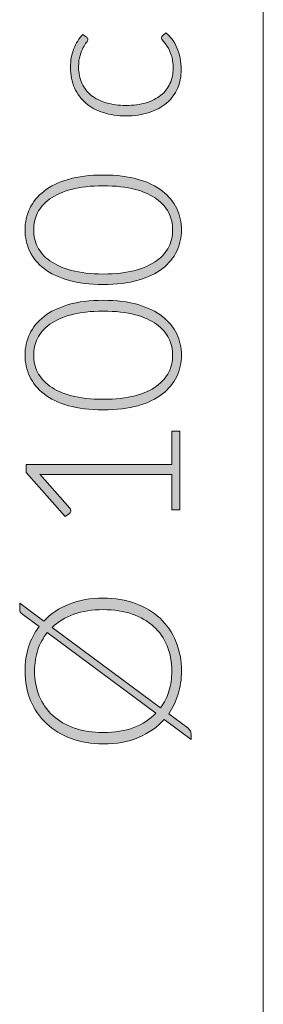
# Model space of a CAD drawing. Header units: inches. Extents: x 58.5 to 139.2, y -176 to -118.2.
# Tile 1 of 4: x 58.5 to 61.6, y -163.4 to -150.8. Entities that reach past the tile are written whole.
import ezdxf

# ---------------------------------------------------------------- set-up
doc = ezdxf.new("R2010")
doc.units = ezdxf.units.IN
doc.header["$MEASUREMENT"] = 0
doc.layers.add('Capa 1', color=7, linetype='Continuous')

# ---------------------------------------------------------------- blocks, each defined once
blk = doc.blocks.new('block 2')
at = {"layer": 'Capa 1'}
h = blk.add_hatch(color=250, dxfattribs=at)
h.dxf.hatch_style = 2
edge = h.paths.add_edge_path()
edge.add_spline(control_points=[(59.392, -151.04), (59.396, -151.044), (59.4, -151.049), (59.403, -151.053), (59.406, -151.057), (59.408, -151.063), (59.408, -151.07), (59.408, -151.079), (59.402, -151.092), (59.389, -151.108), (59.377, -151.124), (59.363, -151.145), (59.349, -151.172), (59.334, -151.199), (59.321, -151.232), (59.308, -151.272), (59.296, -151.312), (59.29, -151.36), (59.29, -151.417), (59.29, -151.496), (59.304, -151.566), (59.332, -151.627), (59.36, -151.688), (59.4, -151.739), (59.452, -151.781), (59.504, -151.822), (59.568, -151.854), (59.642, -151.876), (59.716, -151.898), (59.8, -151.909), (59.892, -151.909), (59.988, -151.909), (60.074, -151.898), (60.148, -151.876), (60.222, -151.853), (60.285, -151.821), (60.336, -151.78), (60.387, -151.739), (60.425, -151.689), (60.452, -151.63), (60.479, -151.571), (60.492, -151.506), (60.492, -151.435), (60.492, -151.369), (60.484, -151.313), (60.468, -151.269), (60.453, -151.225), (60.436, -151.188), (60.418, -151.159), (60.399, -151.13), (60.382, -151.107), (60.367, -151.09), (60.351, -151.073), (60.343, -151.06), (60.343, -151.05), (60.343, -151.037), (60.348, -151.029), (60.357, -151.022), (60.357, -151.022), (60.401, -150.986), (60.401, -150.986), (60.429, -151.007), (60.454, -151.034), (60.478, -151.066), (60.502, -151.098), (60.523, -151.134), (60.54, -151.175), (60.558, -151.215), (60.571, -151.259), (60.581, -151.306), (60.59, -151.353), (60.595, -151.403), (60.595, -151.454), (60.595, -151.541), (60.579, -151.621), (60.548, -151.693), (60.516, -151.765), (60.47, -151.826), (60.41, -151.878), (60.35, -151.93), (60.276, -151.97), (60.189, -151.999), (60.102, -152.028), (60.003, -152.043), (59.892, -152.043), (59.788, -152.043), (59.692, -152.029), (59.606, -152.001), (59.52, -151.974), (59.446, -151.934), (59.383, -151.881), (59.321, -151.828), (59.273, -151.764), (59.238, -151.687), (59.204, -151.61), (59.187, -151.523), (59.187, -151.424), (59.187, -151.335), (59.201, -151.256), (59.229, -151.186), (59.258, -151.117), (59.296, -151.057), (59.345, -151.005), (59.345, -151.005), (59.392, -151.04), (59.392, -151.04)], knot_values=[0, 0, 0, 0, 1, 1, 1, 2, 2, 2, 3, 3, 3, 4, 4, 4, 5, 5, 5, 6, 6, 6, 7, 7, 7, 8, 8, 8, 9, 9, 9, 10, 10, 10, 11, 11, 11, 12, 12, 12, 13, 13, 13, 14, 14, 14, 15, 15, 15, 16, 16, 16, 17, 17, 17, 18, 18, 18, 19, 19, 19, 20, 20, 20, 21, 21, 21, 22, 22, 22, 23, 23, 23, 24, 24, 24, 25, 25, 25, 26, 26, 26, 27, 27, 27, 28, 28, 28, 29, 29, 29, 30, 30, 30, 31, 31, 31, 32, 32, 32, 33, 33, 33, 34, 34, 34, 35, 35, 35, 35], degree=3, periodic=1)
h = blk.add_hatch(color=250, dxfattribs=at)
h.dxf.hatch_style = 2
edge = h.paths.add_edge_path()
edge.add_spline(control_points=[(59.603, -152.795), (59.774, -152.795), (59.922, -152.813), (60.046, -152.85), (60.171, -152.886), (60.274, -152.936), (60.356, -153), (60.437, -153.063), (60.498, -153.137), (60.538, -153.222), (60.578, -153.307), (60.598, -153.397), (60.598, -153.493), (60.598, -153.59), (60.578, -153.68), (60.538, -153.765), (60.498, -153.849), (60.437, -153.923), (60.356, -153.986), (60.274, -154.049), (60.171, -154.099), (60.046, -154.135), (59.922, -154.171), (59.774, -154.19), (59.603, -154.19), (59.433, -154.19), (59.285, -154.171), (59.16, -154.135), (59.036, -154.099), (58.932, -154.049), (58.851, -153.986), (58.769, -153.923), (58.709, -153.849), (58.669, -153.765), (58.629, -153.68), (58.609, -153.59), (58.609, -153.493), (58.609, -153.397), (58.629, -153.307), (58.669, -153.222), (58.709, -153.137), (58.769, -153.063), (58.851, -153), (58.932, -152.936), (59.036, -152.886), (59.16, -152.85), (59.285, -152.813), (59.433, -152.795), (59.603, -152.795)], knot_values=[0, 0, 0, 0, 1, 1, 1, 2, 2, 2, 3, 3, 3, 4, 4, 4, 5, 5, 5, 6, 6, 6, 7, 7, 7, 8, 8, 8, 9, 9, 9, 10, 10, 10, 11, 11, 11, 12, 12, 12, 13, 13, 13, 14, 14, 14, 15, 15, 15, 16, 16, 16, 16], degree=3, periodic=1)
edge = h.paths.add_edge_path()
edge.add_spline(control_points=[(59.603, -152.932), (59.446, -152.932), (59.311, -152.947), (59.199, -152.978), (59.087, -153.008), (58.996, -153.049), (58.925, -153.099), (58.853, -153.15), (58.801, -153.21), (58.768, -153.278), (58.735, -153.347), (58.719, -153.418), (58.719, -153.493), (58.719, -153.569), (58.735, -153.64), (58.768, -153.708), (58.801, -153.776), (58.853, -153.836), (58.925, -153.887), (58.996, -153.938), (59.087, -153.979), (59.199, -154.009), (59.311, -154.04), (59.446, -154.055), (59.603, -154.055), (59.762, -154.055), (59.897, -154.04), (60.008, -154.009), (60.12, -153.979), (60.211, -153.938), (60.282, -153.887), (60.353, -153.836), (60.405, -153.776), (60.437, -153.708), (60.47, -153.64), (60.486, -153.569), (60.486, -153.493), (60.486, -153.418), (60.47, -153.347), (60.437, -153.278), (60.405, -153.21), (60.353, -153.15), (60.282, -153.099), (60.211, -153.049), (60.12, -153.008), (60.008, -152.978), (59.897, -152.947), (59.762, -152.932), (59.603, -152.932)], knot_values=[0, 0, 0, 0, 1, 1, 1, 2, 2, 2, 3, 3, 3, 4, 4, 4, 5, 5, 5, 6, 6, 6, 7, 7, 7, 8, 8, 8, 9, 9, 9, 10, 10, 10, 11, 11, 11, 12, 12, 12, 13, 13, 13, 14, 14, 14, 15, 15, 15, 16, 16, 16, 16], degree=3, periodic=1)
h = blk.add_hatch(color=250, dxfattribs=at)
h.dxf.hatch_style = 2
edge = h.paths.add_edge_path()
edge.add_spline(control_points=[(59.603, -154.39), (59.774, -154.39), (59.922, -154.408), (60.046, -154.445), (60.171, -154.482), (60.274, -154.532), (60.356, -154.595), (60.437, -154.659), (60.498, -154.733), (60.538, -154.817), (60.578, -154.902), (60.598, -154.993), (60.598, -155.089), (60.598, -155.185), (60.578, -155.276), (60.538, -155.36), (60.498, -155.444), (60.437, -155.518), (60.356, -155.582), (60.274, -155.645), (60.171, -155.695), (60.046, -155.731), (59.922, -155.767), (59.774, -155.785), (59.603, -155.785), (59.433, -155.785), (59.285, -155.767), (59.16, -155.731), (59.036, -155.695), (58.932, -155.645), (58.851, -155.582), (58.769, -155.518), (58.709, -155.444), (58.669, -155.36), (58.629, -155.276), (58.609, -155.185), (58.609, -155.089), (58.609, -154.993), (58.629, -154.902), (58.669, -154.817), (58.709, -154.733), (58.769, -154.659), (58.851, -154.595), (58.932, -154.532), (59.036, -154.482), (59.16, -154.445), (59.285, -154.408), (59.433, -154.39), (59.603, -154.39)], knot_values=[0, 0, 0, 0, 1, 1, 1, 2, 2, 2, 3, 3, 3, 4, 4, 4, 5, 5, 5, 6, 6, 6, 7, 7, 7, 8, 8, 8, 9, 9, 9, 10, 10, 10, 11, 11, 11, 12, 12, 12, 13, 13, 13, 14, 14, 14, 15, 15, 15, 16, 16, 16, 16], degree=3, periodic=1)
edge = h.paths.add_edge_path()
edge.add_spline(control_points=[(59.603, -154.528), (59.446, -154.528), (59.311, -154.543), (59.199, -154.573), (59.087, -154.603), (58.996, -154.644), (58.925, -154.695), (58.853, -154.746), (58.801, -154.805), (58.768, -154.874), (58.735, -154.942), (58.719, -155.014), (58.719, -155.089), (58.719, -155.164), (58.735, -155.236), (58.768, -155.304), (58.801, -155.371), (58.853, -155.431), (58.925, -155.482), (58.996, -155.534), (59.087, -155.575), (59.199, -155.605), (59.311, -155.635), (59.446, -155.65), (59.603, -155.65), (59.762, -155.65), (59.897, -155.635), (60.008, -155.605), (60.12, -155.575), (60.211, -155.534), (60.282, -155.482), (60.353, -155.431), (60.405, -155.371), (60.437, -155.304), (60.47, -155.236), (60.486, -155.164), (60.486, -155.089), (60.486, -155.014), (60.47, -154.942), (60.437, -154.874), (60.405, -154.805), (60.353, -154.746), (60.282, -154.695), (60.211, -154.644), (60.12, -154.603), (60.008, -154.573), (59.897, -154.543), (59.762, -154.528), (59.603, -154.528)], knot_values=[0, 0, 0, 0, 1, 1, 1, 2, 2, 2, 3, 3, 3, 4, 4, 4, 5, 5, 5, 6, 6, 6, 7, 7, 7, 8, 8, 8, 9, 9, 9, 10, 10, 10, 11, 11, 11, 12, 12, 12, 13, 13, 13, 14, 14, 14, 15, 15, 15, 16, 16, 16, 16], degree=3, periodic=1)
h = blk.add_hatch(color=250, dxfattribs=at)
h.dxf.hatch_style = 2
edge = h.paths.add_edge_path()
edge.add_spline(control_points=[(60.477, -157.056), (60.477, -157.056), (60.477, -156.609), (60.477, -156.609), (60.477, -156.609), (58.896, -156.609), (58.896, -156.609), (58.865, -156.609), (58.832, -156.608), (58.797, -156.605), (58.797, -156.605), (59.179, -157.034), (59.179, -157.034), (59.187, -157.043), (59.191, -157.054), (59.191, -157.067), (59.191, -157.083), (59.186, -157.095), (59.175, -157.103), (59.175, -157.103), (59.12, -157.143), (59.12, -157.143), (59.12, -157.143), (58.623, -156.58), (58.623, -156.58), (58.623, -156.58), (58.623, -156.478), (58.623, -156.478), (58.623, -156.478), (60.477, -156.478), (60.477, -156.478), (60.477, -156.478), (60.477, -156.054), (60.477, -156.054), (60.477, -156.054), (60.577, -156.054), (60.577, -156.054), (60.577, -156.054), (60.577, -157.056), (60.577, -157.056), (60.577, -157.056), (60.477, -157.056), (60.477, -157.056)], knot_values=[0, 0, 0, 0, 1, 1, 1, 2, 2, 2, 3, 3, 3, 4, 4, 4, 5, 5, 5, 6, 6, 6, 7, 7, 7, 8, 8, 8, 9, 9, 9, 10, 10, 10, 11, 11, 11, 12, 12, 12, 13, 13, 13, 14, 14, 14, 14], degree=3, periodic=1)
h = blk.add_hatch(color=250, dxfattribs=at)
h.dxf.hatch_style = 2
edge = h.paths.add_edge_path()
edge.add_spline(control_points=[(59.603, -158.181), (59.754, -158.181), (59.89, -158.204), (60.013, -158.248), (60.135, -158.294), (60.24, -158.357), (60.326, -158.438), (60.413, -158.52), (60.48, -158.618), (60.527, -158.731), (60.574, -158.845), (60.598, -158.971), (60.598, -159.11), (60.598, -159.215), (60.584, -159.313), (60.556, -159.405), (60.528, -159.496), (60.488, -159.579), (60.436, -159.653), (60.436, -159.653), (60.678, -159.833), (60.678, -159.833), (60.693, -159.845), (60.704, -159.858), (60.711, -159.873), (60.718, -159.888), (60.722, -159.903), (60.722, -159.919), (60.722, -159.919), (60.722, -159.979), (60.722, -159.979), (60.722, -159.979), (60.379, -159.725), (60.379, -159.725), (60.291, -159.823), (60.182, -159.9), (60.051, -159.955), (59.92, -160.01), (59.771, -160.037), (59.603, -160.037), (59.454, -160.037), (59.318, -160.014), (59.196, -159.969), (59.073, -159.923), (58.968, -159.86), (58.882, -159.778), (58.795, -159.696), (58.728, -159.599), (58.68, -159.485), (58.633, -159.371), (58.609, -159.246), (58.609, -159.11), (58.609, -158.999), (58.624, -158.895), (58.655, -158.8), (58.686, -158.705), (58.73, -158.619), (58.788, -158.543), (58.788, -158.543), (58.583, -158.39), (58.583, -158.39), (58.568, -158.379), (58.557, -158.37), (58.551, -158.361), (58.545, -158.353), (58.541, -158.34), (58.541, -158.321), (58.541, -158.321), (58.541, -158.246), (58.541, -158.246), (58.541, -158.246), (58.847, -158.473), (58.847, -158.473), (58.935, -158.38), (59.043, -158.308), (59.17, -158.257), (59.298, -158.207), (59.442, -158.181), (59.603, -158.181)], knot_values=[0, 0, 0, 0, 1, 1, 1, 2, 2, 2, 3, 3, 3, 4, 4, 4, 5, 5, 5, 6, 6, 6, 7, 7, 7, 8, 8, 8, 9, 9, 9, 10, 10, 10, 11, 11, 11, 12, 12, 12, 13, 13, 13, 14, 14, 14, 15, 15, 15, 16, 16, 16, 17, 17, 17, 18, 18, 18, 19, 19, 19, 20, 20, 20, 21, 21, 21, 22, 22, 22, 23, 23, 23, 24, 24, 24, 25, 25, 25, 26, 26, 26, 26], degree=3, periodic=1)
edge = h.paths.add_edge_path()
edge.add_spline(control_points=[(59.603, -159.892), (59.75, -159.892), (59.88, -159.871), (59.992, -159.828), (60.104, -159.785), (60.198, -159.724), (60.273, -159.646), (60.273, -159.646), (58.891, -158.62), (58.891, -158.62), (58.839, -158.685), (58.799, -158.759), (58.771, -158.841), (58.744, -158.923), (58.73, -159.013), (58.73, -159.11), (58.73, -159.225), (58.75, -159.331), (58.79, -159.427), (58.83, -159.522), (58.887, -159.605), (58.962, -159.674), (59.038, -159.744), (59.129, -159.797), (59.237, -159.835), (59.346, -159.873), (59.468, -159.892), (59.603, -159.892)], knot_values=[0, 0, 0, 0, 1, 1, 1, 2, 2, 2, 3, 3, 3, 4, 4, 4, 5, 5, 5, 6, 6, 6, 7, 7, 7, 8, 8, 8, 9, 9, 9, 9], degree=3, periodic=1)
edge = h.paths.add_edge_path()
edge.add_spline(control_points=[(59.603, -158.327), (59.464, -158.327), (59.34, -158.347), (59.23, -158.386), (59.121, -158.425), (59.029, -158.481), (58.954, -158.553), (58.954, -158.553), (60.332, -159.577), (60.332, -159.577), (60.379, -159.514), (60.415, -159.443), (60.439, -159.365), (60.463, -159.286), (60.475, -159.201), (60.475, -159.11), (60.475, -158.992), (60.456, -158.885), (60.416, -158.789), (60.377, -158.693), (60.319, -158.61), (60.244, -158.542), (60.169, -158.474), (60.078, -158.421), (59.97, -158.383), (59.862, -158.346), (59.74, -158.327), (59.603, -158.327)], knot_values=[0, 0, 0, 0, 1, 1, 1, 2, 2, 2, 3, 3, 3, 4, 4, 4, 5, 5, 5, 6, 6, 6, 7, 7, 7, 8, 8, 8, 9, 9, 9, 9], degree=3, periodic=1)
at = {"layer": 'Capa 1', "lineweight": 0}
for points, knots in [([(59.392, -151.04), (59.396, -151.044), (59.4, -151.049), (59.403, -151.053), (59.406, -151.057), (59.408, -151.063), (59.408, -151.07), (59.408, -151.079), (59.402, -151.092), (59.389, -151.108), (59.377, -151.124), (59.363, -151.145), (59.349, -151.172), (59.334, -151.199), (59.321, -151.232), (59.308, -151.272), (59.296, -151.312), (59.29, -151.36), (59.29, -151.417), (59.29, -151.496), (59.304, -151.566), (59.332, -151.627), (59.36, -151.688), (59.4, -151.739), (59.452, -151.781), (59.504, -151.822), (59.568, -151.854), (59.642, -151.876), (59.716, -151.898), (59.8, -151.909), (59.892, -151.909), (59.988, -151.909), (60.074, -151.898), (60.148, -151.876), (60.222, -151.853), (60.285, -151.821), (60.336, -151.78), (60.387, -151.739), (60.425, -151.689), (60.452, -151.63), (60.479, -151.571), (60.492, -151.506), (60.492, -151.435), (60.492, -151.369), (60.484, -151.313), (60.468, -151.269), (60.453, -151.225), (60.436, -151.188), (60.418, -151.159), (60.399, -151.13), (60.382, -151.107), (60.367, -151.09), (60.351, -151.073), (60.343, -151.06), (60.343, -151.05), (60.343, -151.037), (60.348, -151.029), (60.357, -151.022), (60.357, -151.022), (60.401, -150.986), (60.401, -150.986), (60.429, -151.007), (60.454, -151.034), (60.478, -151.066), (60.502, -151.098), (60.523, -151.134), (60.54, -151.175), (60.558, -151.215), (60.571, -151.259), (60.581, -151.306), (60.59, -151.353), (60.595, -151.403), (60.595, -151.454), (60.595, -151.541), (60.579, -151.621), (60.548, -151.693), (60.516, -151.765), (60.47, -151.826), (60.41, -151.878), (60.35, -151.93), (60.276, -151.97), (60.189, -151.999), (60.102, -152.028), (60.003, -152.043), (59.892, -152.043), (59.788, -152.043), (59.692, -152.029), (59.606, -152.001), (59.52, -151.974), (59.446, -151.934), (59.383, -151.881), (59.321, -151.828), (59.273, -151.764), (59.238, -151.687), (59.204, -151.61), (59.187, -151.523), (59.187, -151.424), (59.187, -151.335), (59.201, -151.256), (59.229, -151.186), (59.258, -151.117), (59.296, -151.057), (59.345, -151.005), (59.345, -151.005), (59.392, -151.04), (59.392, -151.04)], [0, 0, 0, 0, 1, 1, 1, 2, 2, 2, 3, 3, 3, 4, 4, 4, 5, 5, 5, 6, 6, 6, 7, 7, 7, 8, 8, 8, 9, 9, 9, 10, 10, 10, 11, 11, 11, 12, 12, 12, 13, 13, 13, 14, 14, 14, 15, 15, 15, 16, 16, 16, 17, 17, 17, 18, 18, 18, 19, 19, 19, 20, 20, 20, 21, 21, 21, 22, 22, 22, 23, 23, 23, 24, 24, 24, 25, 25, 25, 26, 26, 26, 27, 27, 27, 28, 28, 28, 29, 29, 29, 30, 30, 30, 31, 31, 31, 32, 32, 32, 33, 33, 33, 34, 34, 34, 35, 35, 35, 35]), ([(59.603, -152.795), (59.774, -152.795), (59.922, -152.813), (60.046, -152.85), (60.171, -152.886), (60.274, -152.936), (60.356, -153), (60.437, -153.063), (60.498, -153.137), (60.538, -153.222), (60.578, -153.307), (60.598, -153.397), (60.598, -153.493), (60.598, -153.59), (60.578, -153.68), (60.538, -153.765), (60.498, -153.849), (60.437, -153.923), (60.356, -153.986), (60.274, -154.049), (60.171, -154.099), (60.046, -154.135), (59.922, -154.171), (59.774, -154.19), (59.603, -154.19), (59.433, -154.19), (59.285, -154.171), (59.16, -154.135), (59.036, -154.099), (58.932, -154.049), (58.851, -153.986), (58.769, -153.923), (58.709, -153.849), (58.669, -153.765), (58.629, -153.68), (58.609, -153.59), (58.609, -153.493), (58.609, -153.397), (58.629, -153.307), (58.669, -153.222), (58.709, -153.137), (58.769, -153.063), (58.851, -153), (58.932, -152.936), (59.036, -152.886), (59.16, -152.85), (59.285, -152.813), (59.433, -152.795), (59.603, -152.795)], [0, 0, 0, 0, 1, 1, 1, 2, 2, 2, 3, 3, 3, 4, 4, 4, 5, 5, 5, 6, 6, 6, 7, 7, 7, 8, 8, 8, 9, 9, 9, 10, 10, 10, 11, 11, 11, 12, 12, 12, 13, 13, 13, 14, 14, 14, 15, 15, 15, 16, 16, 16, 16]), ([(59.603, -152.932), (59.446, -152.932), (59.311, -152.947), (59.199, -152.978), (59.087, -153.008), (58.996, -153.049), (58.925, -153.099), (58.853, -153.15), (58.801, -153.21), (58.768, -153.278), (58.735, -153.347), (58.719, -153.418), (58.719, -153.493), (58.719, -153.569), (58.735, -153.64), (58.768, -153.708), (58.801, -153.776), (58.853, -153.836), (58.925, -153.887), (58.996, -153.938), (59.087, -153.979), (59.199, -154.009), (59.311, -154.04), (59.446, -154.055), (59.603, -154.055), (59.762, -154.055), (59.897, -154.04), (60.008, -154.009), (60.12, -153.979), (60.211, -153.938), (60.282, -153.887), (60.353, -153.836), (60.405, -153.776), (60.437, -153.708), (60.47, -153.64), (60.486, -153.569), (60.486, -153.493), (60.486, -153.418), (60.47, -153.347), (60.437, -153.278), (60.405, -153.21), (60.353, -153.15), (60.282, -153.099), (60.211, -153.049), (60.12, -153.008), (60.008, -152.978), (59.897, -152.947), (59.762, -152.932), (59.603, -152.932)], [0, 0, 0, 0, 1, 1, 1, 2, 2, 2, 3, 3, 3, 4, 4, 4, 5, 5, 5, 6, 6, 6, 7, 7, 7, 8, 8, 8, 9, 9, 9, 10, 10, 10, 11, 11, 11, 12, 12, 12, 13, 13, 13, 14, 14, 14, 15, 15, 15, 16, 16, 16, 16]), ([(59.603, -154.39), (59.774, -154.39), (59.922, -154.408), (60.046, -154.445), (60.171, -154.482), (60.274, -154.532), (60.356, -154.595), (60.437, -154.659), (60.498, -154.733), (60.538, -154.817), (60.578, -154.902), (60.598, -154.993), (60.598, -155.089), (60.598, -155.185), (60.578, -155.276), (60.538, -155.36), (60.498, -155.444), (60.437, -155.518), (60.356, -155.582), (60.274, -155.645), (60.171, -155.695), (60.046, -155.731), (59.922, -155.767), (59.774, -155.785), (59.603, -155.785), (59.433, -155.785), (59.285, -155.767), (59.16, -155.731), (59.036, -155.695), (58.932, -155.645), (58.851, -155.582), (58.769, -155.518), (58.709, -155.444), (58.669, -155.36), (58.629, -155.276), (58.609, -155.185), (58.609, -155.089), (58.609, -154.993), (58.629, -154.902), (58.669, -154.817), (58.709, -154.733), (58.769, -154.659), (58.851, -154.595), (58.932, -154.532), (59.036, -154.482), (59.16, -154.445), (59.285, -154.408), (59.433, -154.39), (59.603, -154.39)], [0, 0, 0, 0, 1, 1, 1, 2, 2, 2, 3, 3, 3, 4, 4, 4, 5, 5, 5, 6, 6, 6, 7, 7, 7, 8, 8, 8, 9, 9, 9, 10, 10, 10, 11, 11, 11, 12, 12, 12, 13, 13, 13, 14, 14, 14, 15, 15, 15, 16, 16, 16, 16]), ([(59.603, -154.528), (59.446, -154.528), (59.311, -154.543), (59.199, -154.573), (59.087, -154.603), (58.996, -154.644), (58.925, -154.695), (58.853, -154.746), (58.801, -154.805), (58.768, -154.874), (58.735, -154.942), (58.719, -155.014), (58.719, -155.089), (58.719, -155.164), (58.735, -155.236), (58.768, -155.304), (58.801, -155.371), (58.853, -155.431), (58.925, -155.482), (58.996, -155.534), (59.087, -155.575), (59.199, -155.605), (59.311, -155.635), (59.446, -155.65), (59.603, -155.65), (59.762, -155.65), (59.897, -155.635), (60.008, -155.605), (60.12, -155.575), (60.211, -155.534), (60.282, -155.482), (60.353, -155.431), (60.405, -155.371), (60.437, -155.304), (60.47, -155.236), (60.486, -155.164), (60.486, -155.089), (60.486, -155.014), (60.47, -154.942), (60.437, -154.874), (60.405, -154.805), (60.353, -154.746), (60.282, -154.695), (60.211, -154.644), (60.12, -154.603), (60.008, -154.573), (59.897, -154.543), (59.762, -154.528), (59.603, -154.528)], [0, 0, 0, 0, 1, 1, 1, 2, 2, 2, 3, 3, 3, 4, 4, 4, 5, 5, 5, 6, 6, 6, 7, 7, 7, 8, 8, 8, 9, 9, 9, 10, 10, 10, 11, 11, 11, 12, 12, 12, 13, 13, 13, 14, 14, 14, 15, 15, 15, 16, 16, 16, 16]), ([(60.477, -157.056), (60.477, -157.056), (60.477, -156.609), (60.477, -156.609), (60.477, -156.609), (58.896, -156.609), (58.896, -156.609), (58.865, -156.609), (58.832, -156.608), (58.797, -156.605), (58.797, -156.605), (59.179, -157.034), (59.179, -157.034), (59.187, -157.043), (59.191, -157.054), (59.191, -157.067), (59.191, -157.083), (59.186, -157.095), (59.175, -157.103), (59.175, -157.103), (59.12, -157.143), (59.12, -157.143), (59.12, -157.143), (58.623, -156.58), (58.623, -156.58), (58.623, -156.58), (58.623, -156.478), (58.623, -156.478), (58.623, -156.478), (60.477, -156.478), (60.477, -156.478), (60.477, -156.478), (60.477, -156.054), (60.477, -156.054), (60.477, -156.054), (60.577, -156.054), (60.577, -156.054), (60.577, -156.054), (60.577, -157.056), (60.577, -157.056), (60.577, -157.056), (60.477, -157.056), (60.477, -157.056)], [0, 0, 0, 0, 1, 1, 1, 2, 2, 2, 3, 3, 3, 4, 4, 4, 5, 5, 5, 6, 6, 6, 7, 7, 7, 8, 8, 8, 9, 9, 9, 10, 10, 10, 11, 11, 11, 12, 12, 12, 13, 13, 13, 14, 14, 14, 14]), ([(59.603, -158.181), (59.754, -158.181), (59.89, -158.204), (60.013, -158.248), (60.135, -158.294), (60.24, -158.357), (60.326, -158.438), (60.413, -158.52), (60.48, -158.618), (60.527, -158.731), (60.574, -158.845), (60.598, -158.971), (60.598, -159.11), (60.598, -159.215), (60.584, -159.313), (60.556, -159.405), (60.528, -159.496), (60.488, -159.579), (60.436, -159.653), (60.436, -159.653), (60.678, -159.833), (60.678, -159.833), (60.693, -159.845), (60.704, -159.858), (60.711, -159.873), (60.718, -159.888), (60.722, -159.903), (60.722, -159.919), (60.722, -159.919), (60.722, -159.979), (60.722, -159.979), (60.722, -159.979), (60.379, -159.725), (60.379, -159.725), (60.291, -159.823), (60.182, -159.9), (60.051, -159.955), (59.92, -160.01), (59.771, -160.037), (59.603, -160.037), (59.454, -160.037), (59.318, -160.014), (59.196, -159.969), (59.073, -159.923), (58.968, -159.86), (58.882, -159.778), (58.795, -159.696), (58.728, -159.599), (58.68, -159.485), (58.633, -159.371), (58.609, -159.246), (58.609, -159.11), (58.609, -158.999), (58.624, -158.895), (58.655, -158.8), (58.686, -158.705), (58.73, -158.619), (58.788, -158.543), (58.788, -158.543), (58.583, -158.39), (58.583, -158.39), (58.568, -158.379), (58.557, -158.37), (58.551, -158.361), (58.545, -158.353), (58.541, -158.34), (58.541, -158.321), (58.541, -158.321), (58.541, -158.246), (58.541, -158.246), (58.541, -158.246), (58.847, -158.473), (58.847, -158.473), (58.935, -158.38), (59.043, -158.308), (59.17, -158.257), (59.298, -158.207), (59.442, -158.181), (59.603, -158.181)], [0, 0, 0, 0, 1, 1, 1, 2, 2, 2, 3, 3, 3, 4, 4, 4, 5, 5, 5, 6, 6, 6, 7, 7, 7, 8, 8, 8, 9, 9, 9, 10, 10, 10, 11, 11, 11, 12, 12, 12, 13, 13, 13, 14, 14, 14, 15, 15, 15, 16, 16, 16, 17, 17, 17, 18, 18, 18, 19, 19, 19, 20, 20, 20, 21, 21, 21, 22, 22, 22, 23, 23, 23, 24, 24, 24, 25, 25, 25, 26, 26, 26, 26]), ([(59.603, -158.327), (59.464, -158.327), (59.34, -158.347), (59.23, -158.386), (59.121, -158.425), (59.029, -158.481), (58.954, -158.553), (58.954, -158.553), (60.332, -159.577), (60.332, -159.577), (60.379, -159.514), (60.415, -159.443), (60.439, -159.365), (60.463, -159.286), (60.475, -159.201), (60.475, -159.11), (60.475, -158.992), (60.456, -158.885), (60.416, -158.789), (60.377, -158.693), (60.319, -158.61), (60.244, -158.542), (60.169, -158.474), (60.078, -158.421), (59.97, -158.383), (59.862, -158.346), (59.74, -158.327), (59.603, -158.327)], [0, 0, 0, 0, 1, 1, 1, 2, 2, 2, 3, 3, 3, 4, 4, 4, 5, 5, 5, 6, 6, 6, 7, 7, 7, 8, 8, 8, 9, 9, 9, 9]), ([(59.603, -159.892), (59.75, -159.892), (59.88, -159.871), (59.992, -159.828), (60.104, -159.785), (60.198, -159.724), (60.273, -159.646), (60.273, -159.646), (58.891, -158.62), (58.891, -158.62), (58.839, -158.685), (58.799, -158.759), (58.771, -158.841), (58.744, -158.923), (58.73, -159.013), (58.73, -159.11), (58.73, -159.225), (58.75, -159.331), (58.79, -159.427), (58.83, -159.522), (58.887, -159.605), (58.962, -159.674), (59.038, -159.744), (59.129, -159.797), (59.237, -159.835), (59.346, -159.873), (59.468, -159.892), (59.603, -159.892)], [0, 0, 0, 0, 1, 1, 1, 2, 2, 2, 3, 3, 3, 4, 4, 4, 5, 5, 5, 6, 6, 6, 7, 7, 7, 8, 8, 8, 9, 9, 9, 9])]:
    blk.add_open_spline(points, degree=3, knots=knots, dxfattribs=at)

msp = doc.modelspace()

# ---------------------------------------------------------------- linework, layer by layer
at = {"layer": 'Capa 1', "color": 7, "lineweight": 9}
msp.add_lwpolyline([(61.638, -119.598), (61.638, -175.885)], dxfattribs=at)

# ---------------------------------------------------------------- block references
at = {"layer": 'Capa 1'}
msp.add_blockref('block 2', (0, 0), dxfattribs=at)

doc.saveas('drawing.dxf')
